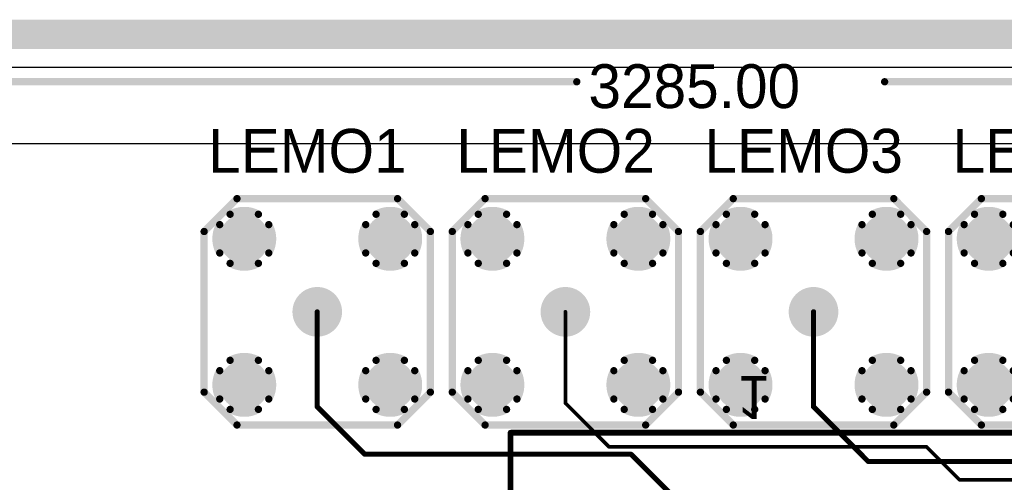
# Model space of a CAD drawing. Extents: x 0.21 to 6.77, y 0.98 to 2.62.
# Tile 5 of 16: x 1.13 to 2.48, y 1.99 to 2.62. Entities that reach past the tile are written whole.
import ezdxf

# ---------------------------------------------------------------- set-up
doc = ezdxf.new("R2010")
doc.units = 0
doc.layers.get('0').update_dxf_attribs({"linetype": 'CONTINUOUS'})
for name, color, linetype in [('BOTTOMLAYER', 5, 'CONTINUOUS'), ('BOTTOMOVERLAY', 54, 'CONTINUOUS'), ('BOTTOMSOLDER', 6, 'CONTINUOUS'), ('INTERNALPLANE1', 76, 'CONTINUOUS'), ('INTERNALPLANE2', 16, 'CONTINUOUS'), ('INTERNALPLANE3', 216, 'CONTINUOUS'), ('INTERNALPLANE4', 136, 'CONTINUOUS'), ('MULTILAYER', 9, 'CONTINUOUS'), ('PADHOLE', 156, 'CONTINUOUS'), ('TOPLAYER', 1, 'CONTINUOUS'), ('TOPOVERLAY', 2, 'CONTINUOUS'), ('TOPSOLDER', 216, 'CONTINUOUS')]:
    doc.layers.add(name, color=color, linetype=linetype)

# ---------------------------------------------------------------- blocks, each defined once
blk = doc.blocks.new('LEMO_EPA_00_3')
at = {"layer": 'BOTTOMLAYER', "const_width": 0.03}
for points in [[(-0.115, 0.1, 1), (-0.085, 0.1, 1)], [(0.085, 0.1, 1), (0.115, 0.1, 1)], [(-0.015, 0, 1), (0.015, 0, 1)], [(-0.115, -0.1, 1), (-0.085, -0.1, 1)], [(0.085, -0.1, 1), (0.115, -0.1, 1)]]:
    blk.add_lwpolyline(points, format="xyb", close=True, dxfattribs=at)
at = {"layer": 'BOTTOMSOLDER', "const_width": 0.034}
for points in [[(-0.117, 0.1, 1), (-0.083, 0.1, 1)], [(0.083, 0.1, 1), (0.117, 0.1, 1)], [(-0.017, 0, 1), (0.017, 0, 1)], [(-0.117, -0.1, 1), (-0.083, -0.1, 1)], [(0.083, -0.1, 1), (0.117, -0.1, 1)]]:
    blk.add_lwpolyline(points, format="xyb", close=True, dxfattribs=at)
at = {"layer": 'INTERNALPLANE1', "const_width": 0.0338}
for points in [[(-0.1169, 0.1, 1), (-0.0831, 0.1, 1)], [(0.0831, 0.1, 1), (0.1169, 0.1, 1)], [(-0.0169, 0, 1), (0.0169, 0, 1)], [(-0.1169, -0.1, 1), (-0.0831, -0.1, 1)], [(0.0831, -0.1, 1), (0.1169, -0.1, 1)]]:
    blk.add_lwpolyline(points, format="xyb", close=True, dxfattribs=at)
at = {"layer": 'INTERNALPLANE2', "const_width": 0.01}
for points in [[(-0.1194, 0.1336, -0.267949), (-0.0806, 0.1336)], [(0.0806, 0.1336, -0.267949), (0.1194, 0.1336)], [(-0.1336, 0.0806, -0.267949), (-0.1336, 0.1194)], [(-0.0664, 0.1194, -0.267949), (-0.0664, 0.0806)], [(0.0664, 0.0806, -0.267949), (0.0664, 0.1194)], [(0.1336, 0.1194, -0.267949), (0.1336, 0.0806)], [(-0.0806, 0.0664, -0.267949), (-0.1194, 0.0664)], [(0.1194, 0.0664, -0.267949), (0.0806, 0.0664)], [(-0.1194, -0.0664, -0.267949), (-0.0806, -0.0664)], [(0.0806, -0.0664, -0.267949), (0.1194, -0.0664)], [(-0.1336, -0.1194, -0.267949), (-0.1336, -0.0806)], [(-0.0664, -0.0806, -0.267949), (-0.0664, -0.1194)], [(0.0664, -0.1194, -0.267949), (0.0664, -0.0806)], [(0.1336, -0.0806, -0.267949), (0.1336, -0.1194)], [(-0.0806, -0.1336, -0.267949), (-0.1194, -0.1336)], [(0.1194, -0.1336, -0.267949), (0.0806, -0.1336)]]:
    blk.add_lwpolyline(points, format="xyb", dxfattribs=at)
at = {"layer": 'INTERNALPLANE2'}
for points, const_width in [([(-0.1219, 0.1336, 1), (-0.1169, 0.1336, 1)], 0.005), ([(-0.0831, 0.1336, 1), (-0.0781, 0.1336, 1)], 0.005), ([(0.0781, 0.1336, 1), (0.0831, 0.1336, 1)], 0.005), ([(0.1169, 0.1336, 1), (0.1219, 0.1336, 1)], 0.005), ([(-0.1361, 0.1194, 1), (-0.1311, 0.1194, 1)], 0.005), ([(-0.0689, 0.1194, 1), (-0.0639, 0.1194, 1)], 0.005), ([(0.0639, 0.1194, 1), (0.0689, 0.1194, 1)], 0.005), ([(0.1311, 0.1194, 1), (0.1361, 0.1194, 1)], 0.005), ([(-0.1361, 0.0806, 1), (-0.1311, 0.0806, 1)], 0.005), ([(-0.0689, 0.0806, 1), (-0.0639, 0.0806, 1)], 0.005), ([(0.0639, 0.0806, 1), (0.0689, 0.0806, 1)], 0.005), ([(0.1311, 0.0806, 1), (0.1361, 0.0806, 1)], 0.005), ([(-0.1219, 0.0664, 1), (-0.1169, 0.0664, 1)], 0.005), ([(-0.0831, 0.0664, 1), (-0.0781, 0.0664, 1)], 0.005), ([(0.0781, 0.0664, 1), (0.0831, 0.0664, 1)], 0.005), ([(0.1169, 0.0664, 1), (0.1219, 0.0664, 1)], 0.005), ([(-0.0169, 0, 1), (0.0169, 0, 1)], 0.0338), ([(-0.1219, -0.0664, 1), (-0.1169, -0.0664, 1)], 0.005), ([(-0.0831, -0.0664, 1), (-0.0781, -0.0664, 1)], 0.005), ([(0.0781, -0.0664, 1), (0.0831, -0.0664, 1)], 0.005), ([(0.1169, -0.0664, 1), (0.1219, -0.0664, 1)], 0.005), ([(-0.1361, -0.0806, 1), (-0.1311, -0.0806, 1)], 0.005), ([(-0.0689, -0.0806, 1), (-0.0639, -0.0806, 1)], 0.005), ([(0.0639, -0.0806, 1), (0.0689, -0.0806, 1)], 0.005), ([(0.1311, -0.0806, 1), (0.1361, -0.0806, 1)], 0.005), ([(-0.1361, -0.1194, 1), (-0.1311, -0.1194, 1)], 0.005), ([(-0.0689, -0.1194, 1), (-0.0639, -0.1194, 1)], 0.005), ([(0.0639, -0.1194, 1), (0.0689, -0.1194, 1)], 0.005), ([(0.1311, -0.1194, 1), (0.1361, -0.1194, 1)], 0.005), ([(-0.1219, -0.1336, 1), (-0.1169, -0.1336, 1)], 0.005), ([(-0.0831, -0.1336, 1), (-0.0781, -0.1336, 1)], 0.005), ([(0.0781, -0.1336, 1), (0.0831, -0.1336, 1)], 0.005), ([(0.1169, -0.1336, 1), (0.1219, -0.1336, 1)], 0.005)]:
    blk.add_lwpolyline(points, format="xyb", close=True, dxfattribs=dict(at, const_width=const_width))
at = {"layer": 'INTERNALPLANE3', "const_width": 0.0338}
for points in [[(-0.1169, 0.1, 1), (-0.0831, 0.1, 1)], [(0.0831, 0.1, 1), (0.1169, 0.1, 1)], [(-0.0169, 0, 1), (0.0169, 0, 1)], [(-0.1169, -0.1, 1), (-0.0831, -0.1, 1)], [(0.0831, -0.1, 1), (0.1169, -0.1, 1)]]:
    blk.add_lwpolyline(points, format="xyb", close=True, dxfattribs=at)
at = {"layer": 'INTERNALPLANE4', "const_width": 0.0338}
for points in [[(-0.1169, 0.1, 1), (-0.0831, 0.1, 1)], [(0.0831, 0.1, 1), (0.1169, 0.1, 1)], [(-0.0169, 0, 1), (0.0169, 0, 1)], [(-0.1169, -0.1, 1), (-0.0831, -0.1, 1)], [(0.0831, -0.1, 1), (0.1169, -0.1, 1)]]:
    blk.add_lwpolyline(points, format="xyb", close=True, dxfattribs=at)
at = {"layer": 'MULTILAYER', "const_width": 0.03}
for points in [[(-0.115, 0.1, 1), (-0.085, 0.1, 1)], [(0.085, 0.1, 1), (0.115, 0.1, 1)], [(-0.015, 0, 1), (0.015, 0, 1)], [(-0.115, -0.1, 1), (-0.085, -0.1, 1)], [(0.085, -0.1, 1), (0.115, -0.1, 1)]]:
    blk.add_lwpolyline(points, format="xyb", close=True, dxfattribs=at)
at = {"layer": 'PADHOLE', "const_width": 0.0138}
for points in [[(-0.1069, 0.1, 1), (-0.0931, 0.1, 1)], [(0.0931, 0.1, 1), (0.1069, 0.1, 1)], [(-0.0069, 0, 1), (0.0069, 0, 1)], [(-0.1069, -0.1, 1), (-0.0931, -0.1, 1)], [(0.0931, -0.1, 1), (0.1069, -0.1, 1)]]:
    blk.add_lwpolyline(points, format="xyb", close=True, dxfattribs=at)
at = {"layer": 'TOPLAYER', "const_width": 0.03}
for points in [[(-0.115, 0.1, 1), (-0.085, 0.1, 1)], [(0.085, 0.1, 1), (0.115, 0.1, 1)], [(-0.015, 0, 1), (0.015, 0, 1)], [(-0.115, -0.1, 1), (-0.085, -0.1, 1)], [(0.085, -0.1, 1), (0.115, -0.1, 1)]]:
    blk.add_lwpolyline(points, format="xyb", close=True, dxfattribs=at)
at = {"layer": 'TOPOVERLAY', "const_width": 0.01}
for points in [[(-0.155, 0.11), (-0.11, 0.155)], [(-0.11, 0.155), (0.11, 0.155)], [(0.11, 0.155), (0.155, 0.11)], [(-0.155, -0.11), (-0.155, 0.11)], [(0.155, -0.11), (0.155, 0.11)], [(-0.155, -0.11), (-0.11, -0.155)], [(0.11, -0.155), (0.155, -0.11)], [(-0.11, -0.155), (0.11, -0.155)]]:
    blk.add_lwpolyline(points, dxfattribs=at)
at = {"layer": 'TOPOVERLAY', "const_width": 0.005}
for points in [[(-0.1125, 0.155, 1), (-0.1075, 0.155, 1)], [(-0.1125, 0.155, 1), (-0.1075, 0.155, 1)], [(0.1075, 0.155, 1), (0.1125, 0.155, 1)], [(0.1075, 0.155, 1), (0.1125, 0.155, 1)], [(-0.1575, 0.11, 1), (-0.1525, 0.11, 1)], [(-0.1575, 0.11, 1), (-0.1525, 0.11, 1)], [(0.1525, 0.11, 1), (0.1575, 0.11, 1)], [(0.1525, 0.11, 1), (0.1575, 0.11, 1)], [(-0.1575, -0.11, 1), (-0.1525, -0.11, 1)], [(-0.1575, -0.11, 1), (-0.1525, -0.11, 1)], [(0.1525, -0.11, 1), (0.1575, -0.11, 1)], [(0.1525, -0.11, 1), (0.1575, -0.11, 1)], [(-0.1125, -0.155, 1), (-0.1075, -0.155, 1)], [(-0.1125, -0.155, 1), (-0.1075, -0.155, 1)], [(0.1075, -0.155, 1), (0.1125, -0.155, 1)], [(0.1075, -0.155, 1), (0.1125, -0.155, 1)]]:
    blk.add_lwpolyline(points, format="xyb", close=True, dxfattribs=at)
at = {"layer": 'TOPSOLDER', "const_width": 0.034}
for points in [[(-0.117, 0.1, 1), (-0.083, 0.1, 1)], [(0.083, 0.1, 1), (0.117, 0.1, 1)], [(-0.017, 0, 1), (0.017, 0, 1)], [(-0.117, -0.1, 1), (-0.083, -0.1, 1)], [(0.083, -0.1, 1), (0.117, -0.1, 1)]]:
    blk.add_lwpolyline(points, format="xyb", close=True, dxfattribs=at)
blk = doc.blocks.new('LEMO_EPA_00_4')
at = {"layer": 'BOTTOMLAYER', "const_width": 0.03}
for points in [[(-0.115, 0.1, 1), (-0.085, 0.1, 1)], [(0.085, 0.1, 1), (0.115, 0.1, 1)], [(-0.015, 0, 1), (0.015, 0, 1)], [(-0.115, -0.1, 1), (-0.085, -0.1, 1)], [(0.085, -0.1, 1), (0.115, -0.1, 1)]]:
    blk.add_lwpolyline(points, format="xyb", close=True, dxfattribs=at)
at = {"layer": 'BOTTOMSOLDER', "const_width": 0.034}
for points in [[(-0.117, 0.1, 1), (-0.083, 0.1, 1)], [(0.083, 0.1, 1), (0.117, 0.1, 1)], [(-0.017, 0, 1), (0.017, 0, 1)], [(-0.117, -0.1, 1), (-0.083, -0.1, 1)], [(0.083, -0.1, 1), (0.117, -0.1, 1)]]:
    blk.add_lwpolyline(points, format="xyb", close=True, dxfattribs=at)
at = {"layer": 'INTERNALPLANE1', "const_width": 0.0338}
for points in [[(-0.1169, 0.1, 1), (-0.0831, 0.1, 1)], [(0.0831, 0.1, 1), (0.1169, 0.1, 1)], [(-0.0169, 0, 1), (0.0169, 0, 1)], [(-0.1169, -0.1, 1), (-0.0831, -0.1, 1)], [(0.0831, -0.1, 1), (0.1169, -0.1, 1)]]:
    blk.add_lwpolyline(points, format="xyb", close=True, dxfattribs=at)
at = {"layer": 'INTERNALPLANE2', "const_width": 0.01}
for points in [[(-0.1194, 0.1336, -0.267949), (-0.0806, 0.1336)], [(0.0806, 0.1336, -0.267949), (0.1194, 0.1336)], [(-0.1336, 0.0806, -0.267949), (-0.1336, 0.1194)], [(-0.0664, 0.1194, -0.267949), (-0.0664, 0.0806)], [(0.0664, 0.0806, -0.267949), (0.0664, 0.1194)], [(0.1336, 0.1194, -0.267949), (0.1336, 0.0806)], [(-0.0806, 0.0664, -0.267949), (-0.1194, 0.0664)], [(0.1194, 0.0664, -0.267949), (0.0806, 0.0664)], [(-0.1194, -0.0664, -0.267949), (-0.0806, -0.0664)], [(0.0806, -0.0664, -0.267949), (0.1194, -0.0664)], [(-0.1336, -0.1194, -0.267949), (-0.1336, -0.0806)], [(-0.0664, -0.0806, -0.267949), (-0.0664, -0.1194)], [(0.0664, -0.1194, -0.267949), (0.0664, -0.0806)], [(0.1336, -0.0806, -0.267949), (0.1336, -0.1194)], [(-0.0806, -0.1336, -0.267949), (-0.1194, -0.1336)], [(0.1194, -0.1336, -0.267949), (0.0806, -0.1336)]]:
    blk.add_lwpolyline(points, format="xyb", dxfattribs=at)
at = {"layer": 'INTERNALPLANE2'}
for points, const_width in [([(-0.1219, 0.1336, 1), (-0.1169, 0.1336, 1)], 0.005), ([(-0.0831, 0.1336, 1), (-0.0781, 0.1336, 1)], 0.005), ([(0.0781, 0.1336, 1), (0.0831, 0.1336, 1)], 0.005), ([(0.1169, 0.1336, 1), (0.1219, 0.1336, 1)], 0.005), ([(-0.1361, 0.1194, 1), (-0.1311, 0.1194, 1)], 0.005), ([(-0.0689, 0.1194, 1), (-0.0639, 0.1194, 1)], 0.005), ([(0.0639, 0.1194, 1), (0.0689, 0.1194, 1)], 0.005), ([(0.1311, 0.1194, 1), (0.1361, 0.1194, 1)], 0.005), ([(-0.1361, 0.0806, 1), (-0.1311, 0.0806, 1)], 0.005), ([(-0.0689, 0.0806, 1), (-0.0639, 0.0806, 1)], 0.005), ([(0.0639, 0.0806, 1), (0.0689, 0.0806, 1)], 0.005), ([(0.1311, 0.0806, 1), (0.1361, 0.0806, 1)], 0.005), ([(-0.1219, 0.0664, 1), (-0.1169, 0.0664, 1)], 0.005), ([(-0.0831, 0.0664, 1), (-0.0781, 0.0664, 1)], 0.005), ([(0.0781, 0.0664, 1), (0.0831, 0.0664, 1)], 0.005), ([(0.1169, 0.0664, 1), (0.1219, 0.0664, 1)], 0.005), ([(-0.0169, 0, 1), (0.0169, 0, 1)], 0.0338), ([(-0.1219, -0.0664, 1), (-0.1169, -0.0664, 1)], 0.005), ([(-0.0831, -0.0664, 1), (-0.0781, -0.0664, 1)], 0.005), ([(0.0781, -0.0664, 1), (0.0831, -0.0664, 1)], 0.005), ([(0.1169, -0.0664, 1), (0.1219, -0.0664, 1)], 0.005), ([(-0.1361, -0.0806, 1), (-0.1311, -0.0806, 1)], 0.005), ([(-0.0689, -0.0806, 1), (-0.0639, -0.0806, 1)], 0.005), ([(0.0639, -0.0806, 1), (0.0689, -0.0806, 1)], 0.005), ([(0.1311, -0.0806, 1), (0.1361, -0.0806, 1)], 0.005), ([(-0.1361, -0.1194, 1), (-0.1311, -0.1194, 1)], 0.005), ([(-0.0689, -0.1194, 1), (-0.0639, -0.1194, 1)], 0.005), ([(0.0639, -0.1194, 1), (0.0689, -0.1194, 1)], 0.005), ([(0.1311, -0.1194, 1), (0.1361, -0.1194, 1)], 0.005), ([(-0.1219, -0.1336, 1), (-0.1169, -0.1336, 1)], 0.005), ([(-0.0831, -0.1336, 1), (-0.0781, -0.1336, 1)], 0.005), ([(0.0781, -0.1336, 1), (0.0831, -0.1336, 1)], 0.005), ([(0.1169, -0.1336, 1), (0.1219, -0.1336, 1)], 0.005)]:
    blk.add_lwpolyline(points, format="xyb", close=True, dxfattribs=dict(at, const_width=const_width))
at = {"layer": 'INTERNALPLANE3', "const_width": 0.0338}
for points in [[(-0.1169, 0.1, 1), (-0.0831, 0.1, 1)], [(0.0831, 0.1, 1), (0.1169, 0.1, 1)], [(-0.0169, 0, 1), (0.0169, 0, 1)], [(-0.1169, -0.1, 1), (-0.0831, -0.1, 1)], [(0.0831, -0.1, 1), (0.1169, -0.1, 1)]]:
    blk.add_lwpolyline(points, format="xyb", close=True, dxfattribs=at)
at = {"layer": 'INTERNALPLANE4', "const_width": 0.0338}
for points in [[(-0.1169, 0.1, 1), (-0.0831, 0.1, 1)], [(0.0831, 0.1, 1), (0.1169, 0.1, 1)], [(-0.0169, 0, 1), (0.0169, 0, 1)], [(-0.1169, -0.1, 1), (-0.0831, -0.1, 1)], [(0.0831, -0.1, 1), (0.1169, -0.1, 1)]]:
    blk.add_lwpolyline(points, format="xyb", close=True, dxfattribs=at)
at = {"layer": 'MULTILAYER', "const_width": 0.03}
for points in [[(-0.115, 0.1, 1), (-0.085, 0.1, 1)], [(0.085, 0.1, 1), (0.115, 0.1, 1)], [(-0.015, 0, 1), (0.015, 0, 1)], [(-0.115, -0.1, 1), (-0.085, -0.1, 1)], [(0.085, -0.1, 1), (0.115, -0.1, 1)]]:
    blk.add_lwpolyline(points, format="xyb", close=True, dxfattribs=at)
at = {"layer": 'PADHOLE', "const_width": 0.0138}
for points in [[(-0.1069, 0.1, 1), (-0.0931, 0.1, 1)], [(0.0931, 0.1, 1), (0.1069, 0.1, 1)], [(-0.0069, 0, 1), (0.0069, 0, 1)], [(-0.1069, -0.1, 1), (-0.0931, -0.1, 1)], [(0.0931, -0.1, 1), (0.1069, -0.1, 1)]]:
    blk.add_lwpolyline(points, format="xyb", close=True, dxfattribs=at)
at = {"layer": 'TOPLAYER', "const_width": 0.03}
for points in [[(-0.115, 0.1, 1), (-0.085, 0.1, 1)], [(0.085, 0.1, 1), (0.115, 0.1, 1)], [(-0.015, 0, 1), (0.015, 0, 1)], [(-0.115, -0.1, 1), (-0.085, -0.1, 1)], [(0.085, -0.1, 1), (0.115, -0.1, 1)]]:
    blk.add_lwpolyline(points, format="xyb", close=True, dxfattribs=at)
at = {"layer": 'TOPOVERLAY', "const_width": 0.01}
for points in [[(-0.155, 0.11), (-0.11, 0.155)], [(-0.11, 0.155), (0.11, 0.155)], [(0.11, 0.155), (0.155, 0.11)], [(-0.155, -0.11), (-0.155, 0.11)], [(0.155, -0.11), (0.155, 0.11)], [(-0.155, -0.11), (-0.11, -0.155)], [(0.11, -0.155), (0.155, -0.11)], [(-0.11, -0.155), (0.11, -0.155)]]:
    blk.add_lwpolyline(points, dxfattribs=at)
at = {"layer": 'TOPOVERLAY', "const_width": 0.005}
for points in [[(-0.1125, 0.155, 1), (-0.1075, 0.155, 1)], [(-0.1125, 0.155, 1), (-0.1075, 0.155, 1)], [(0.1075, 0.155, 1), (0.1125, 0.155, 1)], [(0.1075, 0.155, 1), (0.1125, 0.155, 1)], [(-0.1575, 0.11, 1), (-0.1525, 0.11, 1)], [(-0.1575, 0.11, 1), (-0.1525, 0.11, 1)], [(0.1525, 0.11, 1), (0.1575, 0.11, 1)], [(0.1525, 0.11, 1), (0.1575, 0.11, 1)], [(-0.1575, -0.11, 1), (-0.1525, -0.11, 1)], [(-0.1575, -0.11, 1), (-0.1525, -0.11, 1)], [(0.1525, -0.11, 1), (0.1575, -0.11, 1)], [(0.1525, -0.11, 1), (0.1575, -0.11, 1)], [(-0.1125, -0.155, 1), (-0.1075, -0.155, 1)], [(-0.1125, -0.155, 1), (-0.1075, -0.155, 1)], [(0.1075, -0.155, 1), (0.1125, -0.155, 1)], [(0.1075, -0.155, 1), (0.1125, -0.155, 1)]]:
    blk.add_lwpolyline(points, format="xyb", close=True, dxfattribs=at)
at = {"layer": 'TOPSOLDER', "const_width": 0.034}
for points in [[(-0.117, 0.1, 1), (-0.083, 0.1, 1)], [(0.083, 0.1, 1), (0.117, 0.1, 1)], [(-0.017, 0, 1), (0.017, 0, 1)], [(-0.117, -0.1, 1), (-0.083, -0.1, 1)], [(0.083, -0.1, 1), (0.117, -0.1, 1)]]:
    blk.add_lwpolyline(points, format="xyb", close=True, dxfattribs=at)
blk = doc.blocks.new('LEMO_EPA_00_5')
at = {"layer": 'BOTTOMLAYER', "const_width": 0.03}
for points in [[(-0.115, 0.1, 1), (-0.085, 0.1, 1)], [(0.085, 0.1, 1), (0.115, 0.1, 1)], [(-0.015, 0, 1), (0.015, 0, 1)], [(-0.115, -0.1, 1), (-0.085, -0.1, 1)], [(0.085, -0.1, 1), (0.115, -0.1, 1)]]:
    blk.add_lwpolyline(points, format="xyb", close=True, dxfattribs=at)
at = {"layer": 'BOTTOMSOLDER', "const_width": 0.034}
for points in [[(-0.117, 0.1, 1), (-0.083, 0.1, 1)], [(0.083, 0.1, 1), (0.117, 0.1, 1)], [(-0.017, 0, 1), (0.017, 0, 1)], [(-0.117, -0.1, 1), (-0.083, -0.1, 1)], [(0.083, -0.1, 1), (0.117, -0.1, 1)]]:
    blk.add_lwpolyline(points, format="xyb", close=True, dxfattribs=at)
at = {"layer": 'INTERNALPLANE1', "const_width": 0.0338}
for points in [[(-0.1169, 0.1, 1), (-0.0831, 0.1, 1)], [(0.0831, 0.1, 1), (0.1169, 0.1, 1)], [(-0.0169, 0, 1), (0.0169, 0, 1)], [(-0.1169, -0.1, 1), (-0.0831, -0.1, 1)], [(0.0831, -0.1, 1), (0.1169, -0.1, 1)]]:
    blk.add_lwpolyline(points, format="xyb", close=True, dxfattribs=at)
at = {"layer": 'INTERNALPLANE2', "const_width": 0.01}
for points in [[(-0.1194, 0.1336, -0.267949), (-0.0806, 0.1336)], [(0.0806, 0.1336, -0.267949), (0.1194, 0.1336)], [(-0.1336, 0.0806, -0.267949), (-0.1336, 0.1194)], [(-0.0664, 0.1194, -0.267949), (-0.0664, 0.0806)], [(0.0664, 0.0806, -0.267949), (0.0664, 0.1194)], [(0.1336, 0.1194, -0.267949), (0.1336, 0.0806)], [(-0.0806, 0.0664, -0.267949), (-0.1194, 0.0664)], [(0.1194, 0.0664, -0.267949), (0.0806, 0.0664)], [(-0.1194, -0.0664, -0.267949), (-0.0806, -0.0664)], [(0.0806, -0.0664, -0.267949), (0.1194, -0.0664)], [(-0.1336, -0.1194, -0.267949), (-0.1336, -0.0806)], [(-0.0664, -0.0806, -0.267949), (-0.0664, -0.1194)], [(0.0664, -0.1194, -0.267949), (0.0664, -0.0806)], [(0.1336, -0.0806, -0.267949), (0.1336, -0.1194)], [(-0.0806, -0.1336, -0.267949), (-0.1194, -0.1336)], [(0.1194, -0.1336, -0.267949), (0.0806, -0.1336)]]:
    blk.add_lwpolyline(points, format="xyb", dxfattribs=at)
at = {"layer": 'INTERNALPLANE2'}
for points, const_width in [([(-0.1219, 0.1336, 1), (-0.1169, 0.1336, 1)], 0.005), ([(-0.0831, 0.1336, 1), (-0.0781, 0.1336, 1)], 0.005), ([(0.0781, 0.1336, 1), (0.0831, 0.1336, 1)], 0.005), ([(0.1169, 0.1336, 1), (0.1219, 0.1336, 1)], 0.005), ([(-0.1361, 0.1194, 1), (-0.1311, 0.1194, 1)], 0.005), ([(-0.0689, 0.1194, 1), (-0.0639, 0.1194, 1)], 0.005), ([(0.0639, 0.1194, 1), (0.0689, 0.1194, 1)], 0.005), ([(0.1311, 0.1194, 1), (0.1361, 0.1194, 1)], 0.005), ([(-0.1361, 0.0806, 1), (-0.1311, 0.0806, 1)], 0.005), ([(-0.0689, 0.0806, 1), (-0.0639, 0.0806, 1)], 0.005), ([(0.0639, 0.0806, 1), (0.0689, 0.0806, 1)], 0.005), ([(0.1311, 0.0806, 1), (0.1361, 0.0806, 1)], 0.005), ([(-0.1219, 0.0664, 1), (-0.1169, 0.0664, 1)], 0.005), ([(-0.0831, 0.0664, 1), (-0.0781, 0.0664, 1)], 0.005), ([(0.0781, 0.0664, 1), (0.0831, 0.0664, 1)], 0.005), ([(0.1169, 0.0664, 1), (0.1219, 0.0664, 1)], 0.005), ([(-0.0169, 0, 1), (0.0169, 0, 1)], 0.0338), ([(-0.1219, -0.0664, 1), (-0.1169, -0.0664, 1)], 0.005), ([(-0.0831, -0.0664, 1), (-0.0781, -0.0664, 1)], 0.005), ([(0.0781, -0.0664, 1), (0.0831, -0.0664, 1)], 0.005), ([(0.1169, -0.0664, 1), (0.1219, -0.0664, 1)], 0.005), ([(-0.1361, -0.0806, 1), (-0.1311, -0.0806, 1)], 0.005), ([(-0.0689, -0.0806, 1), (-0.0639, -0.0806, 1)], 0.005), ([(0.0639, -0.0806, 1), (0.0689, -0.0806, 1)], 0.005), ([(0.1311, -0.0806, 1), (0.1361, -0.0806, 1)], 0.005), ([(-0.1361, -0.1194, 1), (-0.1311, -0.1194, 1)], 0.005), ([(-0.0689, -0.1194, 1), (-0.0639, -0.1194, 1)], 0.005), ([(0.0639, -0.1194, 1), (0.0689, -0.1194, 1)], 0.005), ([(0.1311, -0.1194, 1), (0.1361, -0.1194, 1)], 0.005), ([(-0.1219, -0.1336, 1), (-0.1169, -0.1336, 1)], 0.005), ([(-0.0831, -0.1336, 1), (-0.0781, -0.1336, 1)], 0.005), ([(0.0781, -0.1336, 1), (0.0831, -0.1336, 1)], 0.005), ([(0.1169, -0.1336, 1), (0.1219, -0.1336, 1)], 0.005)]:
    blk.add_lwpolyline(points, format="xyb", close=True, dxfattribs=dict(at, const_width=const_width))
at = {"layer": 'INTERNALPLANE3', "const_width": 0.0338}
for points in [[(-0.1169, 0.1, 1), (-0.0831, 0.1, 1)], [(0.0831, 0.1, 1), (0.1169, 0.1, 1)], [(-0.0169, 0, 1), (0.0169, 0, 1)], [(-0.1169, -0.1, 1), (-0.0831, -0.1, 1)], [(0.0831, -0.1, 1), (0.1169, -0.1, 1)]]:
    blk.add_lwpolyline(points, format="xyb", close=True, dxfattribs=at)
at = {"layer": 'INTERNALPLANE4', "const_width": 0.0338}
for points in [[(-0.1169, 0.1, 1), (-0.0831, 0.1, 1)], [(0.0831, 0.1, 1), (0.1169, 0.1, 1)], [(-0.0169, 0, 1), (0.0169, 0, 1)], [(-0.1169, -0.1, 1), (-0.0831, -0.1, 1)], [(0.0831, -0.1, 1), (0.1169, -0.1, 1)]]:
    blk.add_lwpolyline(points, format="xyb", close=True, dxfattribs=at)
at = {"layer": 'MULTILAYER', "const_width": 0.03}
for points in [[(-0.115, 0.1, 1), (-0.085, 0.1, 1)], [(0.085, 0.1, 1), (0.115, 0.1, 1)], [(-0.015, 0, 1), (0.015, 0, 1)], [(-0.115, -0.1, 1), (-0.085, -0.1, 1)], [(0.085, -0.1, 1), (0.115, -0.1, 1)]]:
    blk.add_lwpolyline(points, format="xyb", close=True, dxfattribs=at)
at = {"layer": 'PADHOLE', "const_width": 0.0138}
for points in [[(-0.1069, 0.1, 1), (-0.0931, 0.1, 1)], [(0.0931, 0.1, 1), (0.1069, 0.1, 1)], [(-0.0069, 0, 1), (0.0069, 0, 1)], [(-0.1069, -0.1, 1), (-0.0931, -0.1, 1)], [(0.0931, -0.1, 1), (0.1069, -0.1, 1)]]:
    blk.add_lwpolyline(points, format="xyb", close=True, dxfattribs=at)
at = {"layer": 'TOPLAYER', "const_width": 0.03}
for points in [[(-0.115, 0.1, 1), (-0.085, 0.1, 1)], [(0.085, 0.1, 1), (0.115, 0.1, 1)], [(-0.015, 0, 1), (0.015, 0, 1)], [(-0.115, -0.1, 1), (-0.085, -0.1, 1)], [(0.085, -0.1, 1), (0.115, -0.1, 1)]]:
    blk.add_lwpolyline(points, format="xyb", close=True, dxfattribs=at)
at = {"layer": 'TOPOVERLAY', "const_width": 0.01}
for points in [[(-0.155, 0.11), (-0.11, 0.155)], [(-0.11, 0.155), (0.11, 0.155)], [(0.11, 0.155), (0.155, 0.11)], [(-0.155, -0.11), (-0.155, 0.11)], [(0.155, -0.11), (0.155, 0.11)], [(-0.155, -0.11), (-0.11, -0.155)], [(0.11, -0.155), (0.155, -0.11)], [(-0.11, -0.155), (0.11, -0.155)]]:
    blk.add_lwpolyline(points, dxfattribs=at)
at = {"layer": 'TOPOVERLAY', "const_width": 0.005}
for points in [[(-0.1125, 0.155, 1), (-0.1075, 0.155, 1)], [(-0.1125, 0.155, 1), (-0.1075, 0.155, 1)], [(0.1075, 0.155, 1), (0.1125, 0.155, 1)], [(0.1075, 0.155, 1), (0.1125, 0.155, 1)], [(-0.1575, 0.11, 1), (-0.1525, 0.11, 1)], [(-0.1575, 0.11, 1), (-0.1525, 0.11, 1)], [(0.1525, 0.11, 1), (0.1575, 0.11, 1)], [(0.1525, 0.11, 1), (0.1575, 0.11, 1)], [(-0.1575, -0.11, 1), (-0.1525, -0.11, 1)], [(-0.1575, -0.11, 1), (-0.1525, -0.11, 1)], [(0.1525, -0.11, 1), (0.1575, -0.11, 1)], [(0.1525, -0.11, 1), (0.1575, -0.11, 1)], [(-0.1125, -0.155, 1), (-0.1075, -0.155, 1)], [(-0.1125, -0.155, 1), (-0.1075, -0.155, 1)], [(0.1075, -0.155, 1), (0.1125, -0.155, 1)], [(0.1075, -0.155, 1), (0.1125, -0.155, 1)]]:
    blk.add_lwpolyline(points, format="xyb", close=True, dxfattribs=at)
at = {"layer": 'TOPSOLDER', "const_width": 0.034}
for points in [[(-0.117, 0.1, 1), (-0.083, 0.1, 1)], [(0.083, 0.1, 1), (0.117, 0.1, 1)], [(-0.017, 0, 1), (0.017, 0, 1)], [(-0.117, -0.1, 1), (-0.083, -0.1, 1)], [(0.083, -0.1, 1), (0.117, -0.1, 1)]]:
    blk.add_lwpolyline(points, format="xyb", close=True, dxfattribs=at)
blk = doc.blocks.new('LEMO_EPA_00_6')
at = {"layer": 'BOTTOMLAYER', "const_width": 0.03}
for points in [[(-0.115, 0.1, 1), (-0.085, 0.1, 1)], [(0.085, 0.1, 1), (0.115, 0.1, 1)], [(-0.015, 0, 1), (0.015, 0, 1)], [(-0.115, -0.1, 1), (-0.085, -0.1, 1)], [(0.085, -0.1, 1), (0.115, -0.1, 1)]]:
    blk.add_lwpolyline(points, format="xyb", close=True, dxfattribs=at)
at = {"layer": 'BOTTOMSOLDER', "const_width": 0.034}
for points in [[(-0.117, 0.1, 1), (-0.083, 0.1, 1)], [(0.083, 0.1, 1), (0.117, 0.1, 1)], [(-0.017, 0, 1), (0.017, 0, 1)], [(-0.117, -0.1, 1), (-0.083, -0.1, 1)], [(0.083, -0.1, 1), (0.117, -0.1, 1)]]:
    blk.add_lwpolyline(points, format="xyb", close=True, dxfattribs=at)
at = {"layer": 'INTERNALPLANE1', "const_width": 0.0338}
for points in [[(-0.1169, 0.1, 1), (-0.0831, 0.1, 1)], [(0.0831, 0.1, 1), (0.1169, 0.1, 1)], [(-0.0169, 0, 1), (0.0169, 0, 1)], [(-0.1169, -0.1, 1), (-0.0831, -0.1, 1)], [(0.0831, -0.1, 1), (0.1169, -0.1, 1)]]:
    blk.add_lwpolyline(points, format="xyb", close=True, dxfattribs=at)
at = {"layer": 'INTERNALPLANE2', "const_width": 0.01}
for points in [[(-0.1194, 0.1336, -0.267949), (-0.0806, 0.1336)], [(0.0806, 0.1336, -0.267949), (0.1194, 0.1336)], [(-0.1336, 0.0806, -0.267949), (-0.1336, 0.1194)], [(-0.0664, 0.1194, -0.267949), (-0.0664, 0.0806)], [(0.0664, 0.0806, -0.267949), (0.0664, 0.1194)], [(0.1336, 0.1194, -0.267949), (0.1336, 0.0806)], [(-0.0806, 0.0664, -0.267949), (-0.1194, 0.0664)], [(0.1194, 0.0664, -0.267949), (0.0806, 0.0664)], [(-0.1194, -0.0664, -0.267949), (-0.0806, -0.0664)], [(0.0806, -0.0664, -0.267949), (0.1194, -0.0664)], [(-0.1336, -0.1194, -0.267949), (-0.1336, -0.0806)], [(-0.0664, -0.0806, -0.267949), (-0.0664, -0.1194)], [(0.0664, -0.1194, -0.267949), (0.0664, -0.0806)], [(0.1336, -0.0806, -0.267949), (0.1336, -0.1194)], [(-0.0806, -0.1336, -0.267949), (-0.1194, -0.1336)], [(0.1194, -0.1336, -0.267949), (0.0806, -0.1336)]]:
    blk.add_lwpolyline(points, format="xyb", dxfattribs=at)
at = {"layer": 'INTERNALPLANE2'}
for points, const_width in [([(-0.1219, 0.1336, 1), (-0.1169, 0.1336, 1)], 0.005), ([(-0.0831, 0.1336, 1), (-0.0781, 0.1336, 1)], 0.005), ([(0.0781, 0.1336, 1), (0.0831, 0.1336, 1)], 0.005), ([(0.1169, 0.1336, 1), (0.1219, 0.1336, 1)], 0.005), ([(-0.1361, 0.1194, 1), (-0.1311, 0.1194, 1)], 0.005), ([(-0.0689, 0.1194, 1), (-0.0639, 0.1194, 1)], 0.005), ([(0.0639, 0.1194, 1), (0.0689, 0.1194, 1)], 0.005), ([(0.1311, 0.1194, 1), (0.1361, 0.1194, 1)], 0.005), ([(-0.1361, 0.0806, 1), (-0.1311, 0.0806, 1)], 0.005), ([(-0.0689, 0.0806, 1), (-0.0639, 0.0806, 1)], 0.005), ([(0.0639, 0.0806, 1), (0.0689, 0.0806, 1)], 0.005), ([(0.1311, 0.0806, 1), (0.1361, 0.0806, 1)], 0.005), ([(-0.1219, 0.0664, 1), (-0.1169, 0.0664, 1)], 0.005), ([(-0.0831, 0.0664, 1), (-0.0781, 0.0664, 1)], 0.005), ([(0.0781, 0.0664, 1), (0.0831, 0.0664, 1)], 0.005), ([(0.1169, 0.0664, 1), (0.1219, 0.0664, 1)], 0.005), ([(-0.0169, 0, 1), (0.0169, 0, 1)], 0.0338), ([(-0.1219, -0.0664, 1), (-0.1169, -0.0664, 1)], 0.005), ([(-0.0831, -0.0664, 1), (-0.0781, -0.0664, 1)], 0.005), ([(0.0781, -0.0664, 1), (0.0831, -0.0664, 1)], 0.005), ([(0.1169, -0.0664, 1), (0.1219, -0.0664, 1)], 0.005), ([(-0.1361, -0.0806, 1), (-0.1311, -0.0806, 1)], 0.005), ([(-0.0689, -0.0806, 1), (-0.0639, -0.0806, 1)], 0.005), ([(0.0639, -0.0806, 1), (0.0689, -0.0806, 1)], 0.005), ([(0.1311, -0.0806, 1), (0.1361, -0.0806, 1)], 0.005), ([(-0.1361, -0.1194, 1), (-0.1311, -0.1194, 1)], 0.005), ([(-0.0689, -0.1194, 1), (-0.0639, -0.1194, 1)], 0.005), ([(0.0639, -0.1194, 1), (0.0689, -0.1194, 1)], 0.005), ([(0.1311, -0.1194, 1), (0.1361, -0.1194, 1)], 0.005), ([(-0.1219, -0.1336, 1), (-0.1169, -0.1336, 1)], 0.005), ([(-0.0831, -0.1336, 1), (-0.0781, -0.1336, 1)], 0.005), ([(0.0781, -0.1336, 1), (0.0831, -0.1336, 1)], 0.005), ([(0.1169, -0.1336, 1), (0.1219, -0.1336, 1)], 0.005)]:
    blk.add_lwpolyline(points, format="xyb", close=True, dxfattribs=dict(at, const_width=const_width))
at = {"layer": 'INTERNALPLANE3', "const_width": 0.0338}
for points in [[(-0.1169, 0.1, 1), (-0.0831, 0.1, 1)], [(0.0831, 0.1, 1), (0.1169, 0.1, 1)], [(-0.0169, 0, 1), (0.0169, 0, 1)], [(-0.1169, -0.1, 1), (-0.0831, -0.1, 1)], [(0.0831, -0.1, 1), (0.1169, -0.1, 1)]]:
    blk.add_lwpolyline(points, format="xyb", close=True, dxfattribs=at)
at = {"layer": 'INTERNALPLANE4', "const_width": 0.0338}
for points in [[(-0.1169, 0.1, 1), (-0.0831, 0.1, 1)], [(0.0831, 0.1, 1), (0.1169, 0.1, 1)], [(-0.0169, 0, 1), (0.0169, 0, 1)], [(-0.1169, -0.1, 1), (-0.0831, -0.1, 1)], [(0.0831, -0.1, 1), (0.1169, -0.1, 1)]]:
    blk.add_lwpolyline(points, format="xyb", close=True, dxfattribs=at)
at = {"layer": 'MULTILAYER', "const_width": 0.03}
for points in [[(-0.115, 0.1, 1), (-0.085, 0.1, 1)], [(0.085, 0.1, 1), (0.115, 0.1, 1)], [(-0.015, 0, 1), (0.015, 0, 1)], [(-0.115, -0.1, 1), (-0.085, -0.1, 1)], [(0.085, -0.1, 1), (0.115, -0.1, 1)]]:
    blk.add_lwpolyline(points, format="xyb", close=True, dxfattribs=at)
at = {"layer": 'PADHOLE', "const_width": 0.0138}
for points in [[(-0.1069, 0.1, 1), (-0.0931, 0.1, 1)], [(0.0931, 0.1, 1), (0.1069, 0.1, 1)], [(-0.0069, 0, 1), (0.0069, 0, 1)], [(-0.1069, -0.1, 1), (-0.0931, -0.1, 1)], [(0.0931, -0.1, 1), (0.1069, -0.1, 1)]]:
    blk.add_lwpolyline(points, format="xyb", close=True, dxfattribs=at)
at = {"layer": 'TOPLAYER', "const_width": 0.03}
for points in [[(-0.115, 0.1, 1), (-0.085, 0.1, 1)], [(0.085, 0.1, 1), (0.115, 0.1, 1)], [(-0.015, 0, 1), (0.015, 0, 1)], [(-0.115, -0.1, 1), (-0.085, -0.1, 1)], [(0.085, -0.1, 1), (0.115, -0.1, 1)]]:
    blk.add_lwpolyline(points, format="xyb", close=True, dxfattribs=at)
at = {"layer": 'TOPOVERLAY', "const_width": 0.01}
for points in [[(-0.155, 0.11), (-0.11, 0.155)], [(-0.11, 0.155), (0.11, 0.155)], [(0.11, 0.155), (0.155, 0.11)], [(-0.155, -0.11), (-0.155, 0.11)], [(0.155, -0.11), (0.155, 0.11)], [(-0.155, -0.11), (-0.11, -0.155)], [(0.11, -0.155), (0.155, -0.11)], [(-0.11, -0.155), (0.11, -0.155)]]:
    blk.add_lwpolyline(points, dxfattribs=at)
at = {"layer": 'TOPOVERLAY', "const_width": 0.005}
for points in [[(-0.1125, 0.155, 1), (-0.1075, 0.155, 1)], [(-0.1125, 0.155, 1), (-0.1075, 0.155, 1)], [(0.1075, 0.155, 1), (0.1125, 0.155, 1)], [(0.1075, 0.155, 1), (0.1125, 0.155, 1)], [(-0.1575, 0.11, 1), (-0.1525, 0.11, 1)], [(-0.1575, 0.11, 1), (-0.1525, 0.11, 1)], [(0.1525, 0.11, 1), (0.1575, 0.11, 1)], [(0.1525, 0.11, 1), (0.1575, 0.11, 1)], [(-0.1575, -0.11, 1), (-0.1525, -0.11, 1)], [(-0.1575, -0.11, 1), (-0.1525, -0.11, 1)], [(0.1525, -0.11, 1), (0.1575, -0.11, 1)], [(0.1525, -0.11, 1), (0.1575, -0.11, 1)], [(-0.1125, -0.155, 1), (-0.1075, -0.155, 1)], [(-0.1125, -0.155, 1), (-0.1075, -0.155, 1)], [(0.1075, -0.155, 1), (0.1125, -0.155, 1)], [(0.1075, -0.155, 1), (0.1125, -0.155, 1)]]:
    blk.add_lwpolyline(points, format="xyb", close=True, dxfattribs=at)
at = {"layer": 'TOPSOLDER', "const_width": 0.034}
for points in [[(-0.117, 0.1, 1), (-0.083, 0.1, 1)], [(0.083, 0.1, 1), (0.117, 0.1, 1)], [(-0.017, 0, 1), (0.017, 0, 1)], [(-0.117, -0.1, 1), (-0.083, -0.1, 1)], [(0.083, -0.1, 1), (0.117, -0.1, 1)]]:
    blk.add_lwpolyline(points, format="xyb", close=True, dxfattribs=at)
blk = doc.blocks.new('EURO2_54_2V96_B_17')
at = {"layer": 'BOTTOMOVERLAY', "const_width": 0.00787}
for points in [[(-1.8701, 0.0512), (-1.8701, 0.2185)], [(-1.8701, 0.2185), (1.8701, 0.2185)]]:
    blk.add_lwpolyline(points, dxfattribs=at)
at = {"layer": 'BOTTOMOVERLAY', "const_width": 0.00394}
blk.add_lwpolyline([(-1.872, 0.2185, 1), (-1.8681, 0.2185, 1)], format="xyb", close=True, dxfattribs=at)
blk.add_lwpolyline([(-1.872, 0.2185, 1), (-1.8681, 0.2185, 1)], format="xyb", close=True, dxfattribs=at)
at = {"layer": 'BOTTOMOVERLAY', "text_generation_flag": 2}
blk.add_text('1', height=0.0591, rotation=180, dxfattribs=at).set_placement((-1.5598, 0.2963))

msp = doc.modelspace()

# ---------------------------------------------------------------- linework, layer by layer
at = {"layer": 'BOTTOMLAYER', "const_width": 0.007}
for points in [[(1.54, 2.09), (1.54, 2.22)], [(2.22, 2.09), (2.22, 2.22)], [(1.54, 2.09), (1.605, 2.025)], [(2.22, 2.09), (2.295, 2.015)], [(1.605, 2.025), (1.97, 2.025)], [(1.97, 2.025), (2.059, 1.936)], [(2.295, 2.015), (3.055, 2.015)]]:
    msp.add_lwpolyline(points, dxfattribs=at)
at = {"layer": 'BOTTOMLAYER', "const_width": 0.0035}
for points in [[(1.5382, 2.22, 1), (1.5417, 2.22, 1)], [(2.2182, 2.22, 1), (2.2218, 2.22, 1)], [(1.5382, 2.09, 1), (1.5417, 2.09, 1)], [(1.5382, 2.09, 1), (1.5417, 2.09, 1)], [(2.2182, 2.09, 1), (2.2218, 2.09, 1)], [(2.2182, 2.09, 1), (2.2218, 2.09, 1)], [(1.6033, 2.025, 1), (1.6067, 2.025, 1)], [(1.6033, 2.025, 1), (1.6067, 2.025, 1)], [(1.9683, 2.025, 1), (1.9717, 2.025, 1)], [(1.9683, 2.025, 1), (1.9717, 2.025, 1)], [(2.2933, 2.015, 1), (2.2967, 2.015, 1)], [(2.2933, 2.015, 1), (2.2967, 2.015, 1)]]:
    msp.add_lwpolyline(points, format="xyb", close=True, dxfattribs=at)
at = {"layer": 'INTERNALPLANE1', "const_width": 0.04}
msp.add_lwpolyline([(0.23, 2.6), (6.75, 2.6)], dxfattribs=at)
at = {"layer": 'INTERNALPLANE2', "const_width": 0.04}
msp.add_lwpolyline([(0.23, 2.6), (6.75, 2.6)], dxfattribs=at)
at = {"layer": 'INTERNALPLANE3', "const_width": 0.04}
msp.add_lwpolyline([(0.23, 2.6), (6.75, 2.6)], dxfattribs=at)
at = {"layer": 'INTERNALPLANE4', "const_width": 0.04}
msp.add_lwpolyline([(0.23, 2.6), (6.75, 2.6)], dxfattribs=at)
at = {"layer": 'TOPLAYER'}
for p, q in [((0.415, 2.555), (3.6969, 2.555)), ((3.56, 2.45), (0.76, 2.45))]:
    msp.add_line(p, q, dxfattribs=at)
at = {"layer": 'TOPLAYER', "const_width": 0.005}
for points in [[(1.88, 2.095), (1.88, 2.22)], [(1.88, 2.095), (1.94, 2.035)], [(1.94, 2.035), (2.375, 2.035)], [(2.375, 2.035), (2.42, 1.99)], [(2.42, 1.99), (2.595, 1.99)]]:
    msp.add_lwpolyline(points, dxfattribs=at)
at = {"layer": 'TOPLAYER', "const_width": 0.0025}
for points in [[(1.8787, 2.22, 1), (1.8813, 2.22, 1)], [(1.8787, 2.095, 1), (1.8813, 2.095, 1)], [(1.8787, 2.095, 1), (1.8813, 2.095, 1)], [(1.9387, 2.035, 1), (1.9412, 2.035, 1)], [(1.9387, 2.035, 1), (1.9412, 2.035, 1)], [(2.3737, 2.035, 1), (2.3763, 2.035, 1)], [(2.3737, 2.035, 1), (2.3763, 2.035, 1)], [(2.4188, 1.99, 1), (2.4213, 1.99, 1)], [(2.4188, 1.99, 1), (2.4213, 1.99, 1)]]:
    msp.add_lwpolyline(points, format="xyb", close=True, dxfattribs=at)
at = {"layer": 'TOPOVERLAY', "const_width": 0.01}
for points in [[(0.48, 2.535), (1.8956, 2.535)], [(2.3174, 2.535), (3.765, 2.535)]]:
    msp.add_lwpolyline(points, dxfattribs=at)
at = {"layer": 'TOPOVERLAY', "const_width": 0.005}
for points in [[(1.8931, 2.535, 1), (1.8981, 2.535, 1)], [(2.3149, 2.535, 1), (2.3199, 2.535, 1)]]:
    msp.add_lwpolyline(points, format="xyb", close=True, dxfattribs=at)

# ---------------------------------------------------------------- block references
for name, p in [('LEMO_EPA_00_3', (1.54, 2.22)), ('LEMO_EPA_00_4', (1.88, 2.22)), ('LEMO_EPA_00_5', (2.22, 2.22)), ('LEMO_EPA_00_6', (2.56, 2.22))]:
    msp.add_blockref(name, p)
at = {"rotation": 360}
msp.add_blockref('EURO2_54_2V96_B_17', (3.675, 1.836), dxfattribs=at)

# ---------------------------------------------------------------- texts
at = {"layer": 'TOPOVERLAY'}
for s, p in [('3285.00', (1.9116, 2.499)), ('LEMO1', (1.3905, 2.4105)), ('LEMO2', (1.7305, 2.4105)), ('LEMO3', (2.0705, 2.4105)), ('LEMO4', (2.4105, 2.4105))]:
    msp.add_text(s, height=0.06, dxfattribs=at).set_placement(p)

doc.saveas('drawing.dxf')
